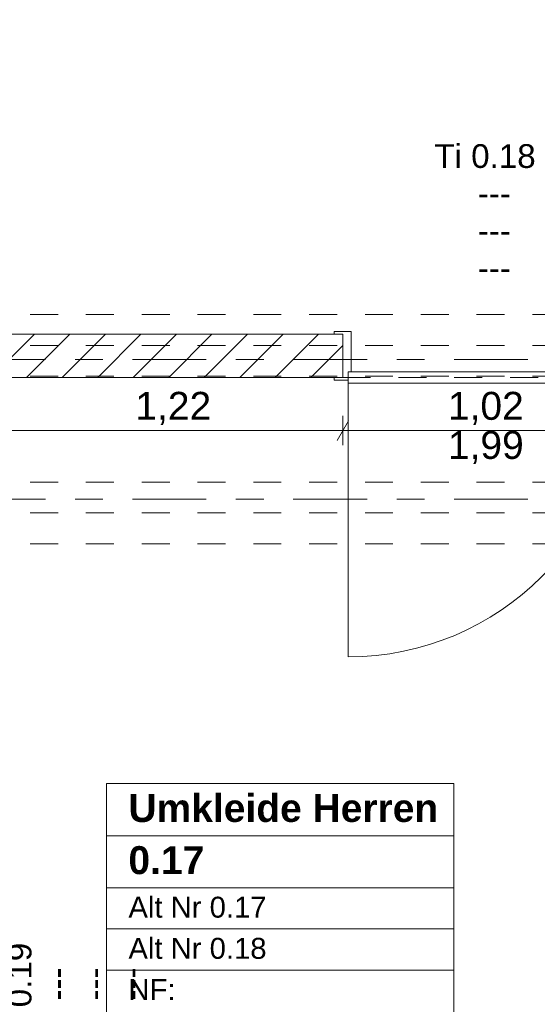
# Model space of a CAD drawing. Header units: metres. Extents: x -3.6 to 84.5, y -11 to 16.8.
# Tile 20 of 78: x 18.7 to 20.6, y 3.5 to 7.1. Entities that reach past the tile are written whole.
import ezdxf

# ---------------------------------------------------------------- set-up
doc = ezdxf.new("R2010")
doc.units = ezdxf.units.M
doc.header["$MEASUREMENT"] = 0
for name, pattern in [('Achse', [0.2, 0.1, -0.05, 0, -0.05]), ('Strichlinie doppelt', [0.546806, 0.264583, -0.105833, 0.070556, -0.105833]), ('Strichlinie eng', [0.115, 0.075, -0.04]), ('Untersicht', [0.1, 0.075, -0.025]), ('Wipeout_Contour', [1, 0, -1])]:
    doc.linetypes.add(name, pattern=pattern)
for name, color, linetype in [('152 - Bemaßung_ Beschriftung.Ausbau', 7, 'Continuous'), ('401 - Zone.Raum_ Raumbegrenzung_ Whg.', 7, 'Continuous'), ('451 - Universal.Achsen Raster', 7, 'Continuous'), ('605 - Struktur.Wand Innen', 7, 'Continuous'), ('608 - Struktur.Träger', 7, 'Continuous'), ('650 - Abdeckung.Fußboden Aufbau', 7, 'Continuous')]:
    doc.layers.add(name, color=color, linetype=linetype)
doc.styles.add('ERSTELLTER_STIL_1', font='arial.ttf')
doc.styles.add('ERSTELLTER_STIL_2', font='txt')
doc.dimstyles.new('ERSTELLTER_STIL__1', dxfattribs={"dimtxt": 0.1, "dimasz": 0.0532, "dimexe": 0.18, "dimexo": 0.0625, "dimgap": 0, "dimtad": 1, "dimtih": 1, "dimtoh": 1, "dimzin": 0, "dimdsep": 46, "dimtxsty": 'ERSTELLTER_STIL_2', "dimblk": 'ARROWHEAD_2', "dimblk1": 'ARROWHEAD_2', "dimblk2": 'ARROWHEAD_2', "dimcen": 0.09, "dimse1": 1, "dimse2": 1, "dimclrd": 7, "dimclre": 7, "dimclrt": 7, "dimazin": 0, "dimtfac": 1, "dimtdec": 4, "dimtmove": 0, "dimatfit": 3, "dimfxl": 1, "dimtolj": 1, "dimtzin": 0, "dimarcsym": 0})
doc.dimstyles.new('ERSTELLTER_STIL__2', dxfattribs={"dimtxt": 0.1, "dimasz": 0.0532, "dimexe": 0.18, "dimexo": 0.0625, "dimgap": 0, "dimtad": 1, "dimtih": 1, "dimtoh": 1, "dimzin": 0, "dimdsep": 46, "dimtxsty": 'ERSTELLTER_STIL_2', "dimblk": 'ARROWHEAD_2', "dimblk1": 'ARROWHEAD_2', "dimblk2": 'ARROWHEAD_2', "dimcen": 0.09, "dimse1": 1, "dimse2": 1, "dimclrd": 7, "dimclre": 7, "dimclrt": 7, "dimazin": 0, "dimtfac": 1, "dimtdec": 4, "dimtmove": 2, "dimatfit": 3, "dimfxl": 1, "dimtolj": 1, "dimtzin": 0, "dimarcsym": 0})

# ---------------------------------------------------------------- blocks, each defined once
blk = doc.blocks.new('*D51')
at = {"layer": '152 - Bemaßung_ Beschriftung.Ausbau', "color": 7, "linetype": 'Continuous', "lineweight": 5}
for p, q in [((-0.125, -4.1125), (-0.125, -4.0075)), ((-0.015, -4.1125), (-0.015, -4.0075)), ((-0.1048, -4.025), (-0.1452, -4.095)), ((0.0052, -4.025), (-0.0352, -4.095)), ((-0.1592, -4.06), (-0.125, -4.06)), ((-0.125, -4.06), (-0.015, -4.06)), ((-0.015, -4.06), (52.7, -4.06))]:
    blk.add_line(p, q, dxfattribs=at)
at = {"layer": '152 - Bemaßung_ Beschriftung.Ausbau', "color": 7, "lineweight": 5, "insert": (-0.1416, -4.0505), "char_height": 0.1, "attachment_point": 7, "style": 'ERSTELLTER_STIL_2'}
blk.add_mtext('\\A1;{\\pql;\\fArial|b0|i0|c0|p38;11}', dxfattribs=at)
blk = doc.blocks.new('ARROWHEAD_2')
at = {"color": 0, "linetype": 'Continuous', "lineweight": 0}
for p, q in [((0, 0), (-1, 0)), ((-0.378, -0.655), (0.378, 0.655))]:
    blk.add_line(p, q, dxfattribs=at)
blk = doc.blocks.new('*D52')
at = {"layer": '152 - Bemaßung_ Beschriftung.Ausbau', "color": 7, "linetype": 'Continuous', "lineweight": 5}
for p, q in [((52.7, -4.1125), (52.7, -4.0075)), ((0.0052, -4.025), (-0.0352, -4.095)), ((52.7202, -4.025), (52.6798, -4.095)), ((-0.015, -4.06), (52.7, -4.06))]:
    blk.add_line(p, q, dxfattribs=at)
at = {"layer": '152 - Bemaßung_ Beschriftung.Ausbau', "color": 7, "lineweight": 5, "insert": (26.1465, -4.0594), "char_height": 0.1, "attachment_point": 7, "style": 'ERSTELLTER_STIL_2'}
blk.add_mtext('\\A1;{\\pql;\\fArial|b0|i0|c0|p38;52,71\\fArial|b0|i0|c0|p38;\\A1{\\H.66x;\\S5^  ;}}', dxfattribs=at)
blk = doc.blocks.new('*D178')
at = {"layer": '152 - Bemaßung_ Beschriftung.Ausbau', "color": 7, "linetype": 'Continuous', "lineweight": 5}
for p, q in [((-0.1048, 14.89), (-0.1452, 14.82)), ((-0.125, 14.8025), (-0.125, 14.9075)), ((0.0052, 14.89), (-0.0352, 14.82)), ((-0.015, 14.8025), (-0.015, 14.9075)), ((-0.1592, 14.855), (-0.125, 14.855)), ((-0.125, 14.855), (-0.015, 14.855)), ((-0.015, 14.855), (31.315, 14.855))]:
    blk.add_line(p, q, dxfattribs=at)
at = {"layer": '152 - Bemaßung_ Beschriftung.Ausbau', "color": 7, "lineweight": 5, "insert": (-0.1401, 14.8645), "char_height": 0.1, "attachment_point": 7, "style": 'ERSTELLTER_STIL_2'}
blk.add_mtext('\\A1;{\\pql;\\fArial|b0|i0|c0|p38;11}', dxfattribs=at)
blk = doc.blocks.new('*D179')
at = {"layer": '152 - Bemaßung_ Beschriftung.Ausbau', "color": 7, "linetype": 'Continuous', "lineweight": 5}
for p, q in [((0.0052, 14.89), (-0.0352, 14.82)), ((-0.015, 14.855), (31.315, 14.855))]:
    blk.add_line(p, q, dxfattribs=at)
blk = doc.blocks.new('*D233')
at = {"layer": '152 - Bemaßung_ Beschriftung.Ausbau', "color": 7, "linetype": 'Continuous', "lineweight": 5}
for p, q in [((18.68, 5.5425), (18.68, 5.6475)), ((19.9, 5.5425), (19.9, 5.6475)), ((18.7002, 5.63), (18.6598, 5.56)), ((19.9202, 5.63), (19.8798, 5.56)), ((18.6458, 5.595), (18.68, 5.595)), ((18.68, 5.595), (19.9, 5.595))]:
    blk.add_line(p, q, dxfattribs=at)
at = {"layer": '152 - Bemaßung_ Beschriftung.Ausbau', "color": 7, "lineweight": 5, "insert": (19.157, 5.615), "char_height": 0.1, "attachment_point": 7, "style": 'ERSTELLTER_STIL_2'}
blk.add_mtext('\\A1;{\\pql;\\fArial|b0|i0|c0|p38;1,22}', dxfattribs=at)
blk = doc.blocks.new('*D234')
at = {"layer": '152 - Bemaßung_ Beschriftung.Ausbau', "color": 7, "linetype": 'Continuous', "lineweight": 5}
for p, q in [((19.9, 5.5425), (19.9, 5.6475)), ((20.92, 5.5425), (20.92, 5.6475)), ((19.9202, 5.63), (19.8798, 5.56)), ((20.8998, 5.56), (20.9402, 5.63)), ((19.9, 5.595), (20.92, 5.595)), ((20.92, 5.595), (20.9542, 5.595))]:
    blk.add_line(p, q, dxfattribs=at)
at = {"layer": '152 - Bemaßung_ Beschriftung.Ausbau', "color": 7, "lineweight": 5, "char_height": 0.1, "attachment_point": 7, "style": 'ERSTELLTER_STIL_2'}
for s, insert in [('\\A1;{\\pql;\\fArial|b0|i0|c0|p38;1,02}', (20.277, 5.615)), ('\\A1;{\\pql;\\fArial|b0|i0|c0|p38;1,99}', (20.277, 5.475))]:
    blk.add_mtext(s, dxfattribs=dict(at, insert=insert))

msp = doc.modelspace()

# ---------------------------------------------------------------- linework, layer by layer
at = {"layer": '401 - Zone.Raum_ Raumbegrenzung_ Whg.', "color": 7, "linetype": 'Continuous', "lineweight": 9}
for p, q in [((20.2988, 4.3314), (19.0536, 4.3314)), ((19.0536, 4.3314), (19.0536, 2.485)), ((19.0536, 4.3314), (20.2988, 4.3314)), ((19.0536, 4.1448), (19.0536, 4.3314)), ((20.2988, 2.485), (20.2988, 4.3314)), ((20.2988, 4.3314), (20.2988, 4.1448)), ((20.2988, 4.1448), (19.0536, 4.1448)), ((19.0536, 4.1448), (20.2988, 4.1448)), ((19.0536, 3.9582), (19.0536, 4.1448)), ((20.2988, 4.1448), (20.2988, 3.9582)), ((20.2988, 3.9582), (19.0536, 3.9582)), ((19.0536, 3.9582), (20.2988, 3.9582)), ((19.0536, 3.8109), (19.0536, 3.9582)), ((20.2988, 3.9582), (20.2988, 3.8109)), ((20.2988, 3.8109), (19.0536, 3.8109)), ((19.0536, 3.8109), (20.2988, 3.8109)), ((19.0536, 3.6636), (19.0536, 3.8109)), ((20.2988, 3.8109), (20.2988, 3.6636)), ((20.2988, 3.6636), (19.0536, 3.6636)), ((19.0536, 3.6636), (20.2988, 3.6636)), ((19.0536, 3.5163), (19.0536, 3.6636)), ((20.2988, 3.6636), (20.2988, 3.5163))]:
    msp.add_line(p, q, dxfattribs=at)
at = {"layer": '451 - Universal.Achsen Raster', "color": 160, "linetype": 'Strichlinie doppelt', "lineweight": 9, "true_color": 0x3232ff}
msp.add_line((64.935, 5.35), (-3.175, 5.35), dxfattribs=at)
at = {"layer": '605 - Struktur.Wand Innen', "color": 7, "linetype": 'Continuous', "lineweight": 13}
for p, q in [((19.93, 5.95), (19.93, 5.805)), ((19.93, 5.805), (19.92, 5.805)), ((19.92, 5.805), (19.92, 5.775)), ((20.9, 5.805), (19.92, 5.805)), ((19.92, 5.805), (19.92, 5.765)), ((19.92, 5.765), (20.9, 5.765)), ((19.92, 5.765), (19.92, 4.785))]:
    msp.add_line(p, q, dxfattribs=at)
at = {"layer": '605 - Struktur.Wand Innen', "color": 7, "linetype": 'Continuous', "lineweight": 9}
msp.add_arc((19.92, 5.765), 0.98, 270, 0, dxfattribs=at)
at = {"layer": '608 - Struktur.Träger', "color": 7, "linetype": 'Untersicht', "lineweight": 13}
for p, q in [((0.38, 6.01), (61.88, 6.01)), ((0.38, 5.41), (61.88, 5.41)), ((0.38, 5.19), (61.88, 5.19))]:
    msp.add_line(p, q, dxfattribs=at)
at = {"layer": '608 - Struktur.Träger', "color": 7, "linetype": 'Achse', "lineweight": 9}
msp.add_line((0.38, 5.3), (61.88, 5.3), dxfattribs=at)
at = {"layer": '650 - Abdeckung.Fußboden Aufbau', "color": 7, "linetype": 'Continuous', "lineweight": 13, "flags": 128}
for points in [[(14.84, 5.925), (14.84, 7.02), (16.11, 7.02), (16.11, 6.86), (15.13, 6.86), (15.13, 6.13), (18.42, 6.13), (18.42, 6.29), (18.71, 6.29), (18.71, 5.94), (19.9, 5.94), (19.9, 5.785)], [(19.9, 5.785), (18.69, 5.785)]]:
    msp.add_lwpolyline(points, dxfattribs=at)
at = {"layer": '650 - Abdeckung.Fußboden Aufbau', "color": 7, "linetype": 'Strichlinie eng', "lineweight": 13, "flags": 128}
msp.add_lwpolyline([(19.9, 5.785), (20.92, 5.785)], dxfattribs=at)

# ---------------------------------------------------------------- texts
at = {"layer": '401 - Zone.Raum_ Raumbegrenzung_ Whg.', "color": 7, "lineweight": 9, "attachment_point": 1}
for s, insert, char_height, style in [('\\A1;{\\pqj;\\pt0;\\fArial|b1|i0|c0|p38;}', (20.2202, 4.3167), 0.1, 'ERSTELLTER_STIL_1'), ('\\A1;{\\pqj;\\pt0;\\fArial|b1|i0|c0|p38;Umkleide Herren}', (19.1322, 4.2938), 0.1, 'ERSTELLTER_STIL_1'), ('\\A1;{\\pqj;\\pt0;\\fArial|b1|i0|c0|p38;}', (20.2202, 4.1301), 0.1, 'ERSTELLTER_STIL_1'), ('\\A1;{\\pql;\\pt0;\\fArial|b1|i0|c0|p38;0.17}', (19.1322, 4.1072), 0.1, 'ERSTELLTER_STIL_1'), ('\\A1;{\\pqj;\\pt0;\\fArial|b0|i0|c0|p38;Alt Nr 0.17}', (19.1322, 3.9263), 0.075, 'ERSTELLTER_STIL_2'), ('\\A1;{\\pqj;\\pt0;\\fArial|b0|i0|c0|p38;}', (20.2202, 3.9435), 0.075, 'ERSTELLTER_STIL_2'), ('\\A1;{\\pqj;\\pt0;\\fArial|b0|i0|c0|p38;Alt Nr 0.18}', (19.1322, 3.779), 0.075, 'ERSTELLTER_STIL_2'), ('\\A1;{\\pqj;\\pt0;\\fArial|b0|i0|c0|p38;}', (20.2202, 3.7962), 0.075, 'ERSTELLTER_STIL_2'), ('\\A1;{\\pqj;\\pt0;\\fArial|b0|i0|c0|p38;NF: }', (19.1322, 3.6317), 0.075, 'ERSTELLTER_STIL_2')]:
    msp.add_mtext(s, dxfattribs=dict(at, insert=insert, char_height=char_height, style=style))
at = {"layer": '605 - Struktur.Wand Innen', "color": 7, "lineweight": 9, "char_height": 0.085, "style": 'ERSTELLTER_STIL_2'}
for s, insert, attachment_point in [('\\A1;{\\pqc;\\pt0;\\fArial|b0|i0|c0|p38;Ti 0.18}', (20.41, 6.5341), 8), ('\\A1;{\\pqr;\\pt0;\\fArial|b0|i0|c0|p38;}', (20.3191, 6.5063), 3), ('\\A1;{\\pql;\\pt0;\\fArial|b0|i0|c0|p38;---}', (20.3843, 6.4869), 1), ('\\A1;{\\pqr;\\pt0;\\fArial|b0|i0|c0|p38;}', (20.3191, 6.3727), 3), ('\\A1;{\\pql;\\pt0;\\fArial|b0|i0|c0|p38;---}', (20.3843, 6.3533), 1), ('\\A1;{\\pqr;\\pt0;\\fArial|b0|i0|c0|p38;}', (20.3191, 6.2392), 3), ('\\A1;{\\pql;\\pt0;\\fArial|b0|i0|c0|p38;---}', (20.3843, 6.2197), 1)]:
    msp.add_mtext(s, dxfattribs=dict(at, insert=insert, attachment_point=attachment_point))
at = {"layer": '605 - Struktur.Wand Innen', "color": 7, "lineweight": 9, "char_height": 0.085, "rotation": 90, "style": 'ERSTELLTER_STIL_2'}
for s, insert, attachment_point in [('\\A1;{\\pqc;\\pt0;\\fArial|b0|i0|c0|p38;Ti 0.19}', (18.7858, 3.58), 8), ('\\A1;{\\pql;\\pt0;\\fArial|b0|i0|c0|p38;---}', (18.833, 3.5544), 1), ('\\A1;{\\pql;\\pt0;\\fArial|b0|i0|c0|p38;---}', (18.9666, 3.5544), 1), ('\\A1;{\\pql;\\pt0;\\fArial|b0|i0|c0|p38;---}', (19.1001, 3.5544), 1)]:
    msp.add_mtext(s, dxfattribs=dict(at, insert=insert, attachment_point=attachment_point))

# ---------------------------------------------------------------- dimensions: what is measured, and where the dimension line sits
at = {"layer": '152 - Bemaßung_ Beschriftung.Ausbau', "color": 7, "linetype": 'Continuous', "lineweight": 5}
for p1, p2, dimstyle, picture, middle in [((-0.125, 13.805), (-0.015, 6.855), 'ERSTELLTER_STIL__2', '*D178', (-0.0639, 14.9145)), ((-0.015, 6.855), (-0.015, 13.695), 'ERSTELLTER_STIL__1', '*D179', (-0.018146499, 14.9250000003))]:
    dim = msp.add_linear_dim(base=(-0.015, 14.855), p1=p1, p2=p2, dimstyle=dimstyle, dxfattribs=at)
    dim.commit()
    dim.dimension.update_dxf_attribs({"geometry": picture, "text_midpoint": middle, "dimtype": 160})

# ---------------------------------------------------------------- next in the draw order: wipeouts: each hides what was drawn before it
at = {"color": 254, "linetype": 'Wipeout_Contour', "lineweight": 0, "ltscale": 80.654163}
msp.add_wipeout([(18.68, 5.94), (18.68, 5.785), (19.9, 5.785), (19.9, 5.94)], dxfattribs=at).dxf.layer = '605 - Struktur.Wand Innen'

# ---------------------------------------------------------------- next in the draw order: hatches: boundary and pattern name
at = {"layer": '605 - Struktur.Wand Innen', "linetype": 'Continuous', "lineweight": 0, "true_color": 0x000000}
h = msp.add_hatch(dxfattribs=at)
h.set_pattern_fill('MW_Ziegel_0001', color=18, style=0, pattern_type=2)
h.set_pattern_definition([(45, (0, 0), (-0.0636396, 0.0636396), [])])
h.paths.add_polyline_path([(18.68, 5.94), (18.68, 5.785), (19.9, 5.785), (19.9, 5.94)])

# ---------------------------------------------------------------- next in the draw order: linework, layer by layer
at = {"layer": '451 - Universal.Achsen Raster', "color": 160, "linetype": 'Strichlinie doppelt', "lineweight": 9, "true_color": 0x3232ff}
msp.add_line((64.935, 5.85), (-3.175, 5.85), dxfattribs=at)
at = {"layer": '605 - Struktur.Wand Innen', "color": 7, "linetype": 'Continuous', "lineweight": 13}
for p, q in [((19.87, 5.94), (19.87, 5.95)), ((19.87, 5.95), (19.93, 5.95)), ((19.9, 5.94), (19.87, 5.94)), ((19.9, 5.785), (19.9, 5.94)), ((19.87, 5.775), (19.87, 5.785)), ((19.87, 5.785), (19.9, 5.785)), ((19.92, 5.775), (19.87, 5.775))]:
    msp.add_line(p, q, dxfattribs=at)
at = {"layer": '605 - Struktur.Wand Innen', "color": 7, "linetype": 'Continuous', "lineweight": 18}
msp.add_line((19.9, 5.785), (19.9, 5.94), dxfattribs=at)
msp.add_line((19.9, 5.785), (19.9, 5.94), dxfattribs=at)
msp.add_line((19.9, 5.785), (19.9, 5.94), dxfattribs=at)
at = {"layer": '605 - Struktur.Wand Innen', "color": 7, "linetype": 'Continuous', "lineweight": 18, "flags": 128}
for points in [[(19.9, 5.94), (18.68, 5.94)], [(18.68, 5.785), (19.9, 5.785)]]:
    msp.add_lwpolyline(points, dxfattribs=at)
at = {"layer": '608 - Struktur.Träger', "color": 7, "linetype": 'Achse', "lineweight": 9}
msp.add_line((0.38, 5.9), (61.88, 5.9), dxfattribs=at)
at = {"layer": '608 - Struktur.Träger', "color": 7, "linetype": 'Untersicht', "lineweight": 13}
msp.add_line((0.38, 5.79), (61.88, 5.79), dxfattribs=at)

# ---------------------------------------------------------------- next in the draw order: dimensions: what is measured, and where the dimension line sits
at = {"layer": '152 - Bemaßung_ Beschriftung.Ausbau', "color": 7, "linetype": 'Continuous', "lineweight": 5}
for base, p1, p2, dimstyle, picture, middle in [((-0.015, -4.06), (-0.125, -0.105), (-0.015, 6.855), 'ERSTELLTER_STIL__2', '*D51', (-0.0653, -4.0005)), ((52.69999, -4.06), (-0.015, 6.855), (52.69999, 0.045), 'ERSTELLTER_STIL__1', '*D52', (26.44954, -3.99)), ((19.9, 5.595), (18.68, 5.2), (19.9, 5.775), 'ERSTELLTER_STIL__1', '*D233', (19.2868, 5.665)), ((20.92, 5.595), (19.9, 5.775), (20.92, 5.775), 'ERSTELLTER_STIL__1', '*D234', (20.4068, 5.665))]:
    dim = msp.add_linear_dim(base=base, p1=p1, p2=p2, dimstyle=dimstyle, dxfattribs=at)
    dim.commit()
    dim.dimension.update_dxf_attribs({"geometry": picture, "text_midpoint": middle, "dimtype": 160})

doc.saveas('drawing.dxf')
